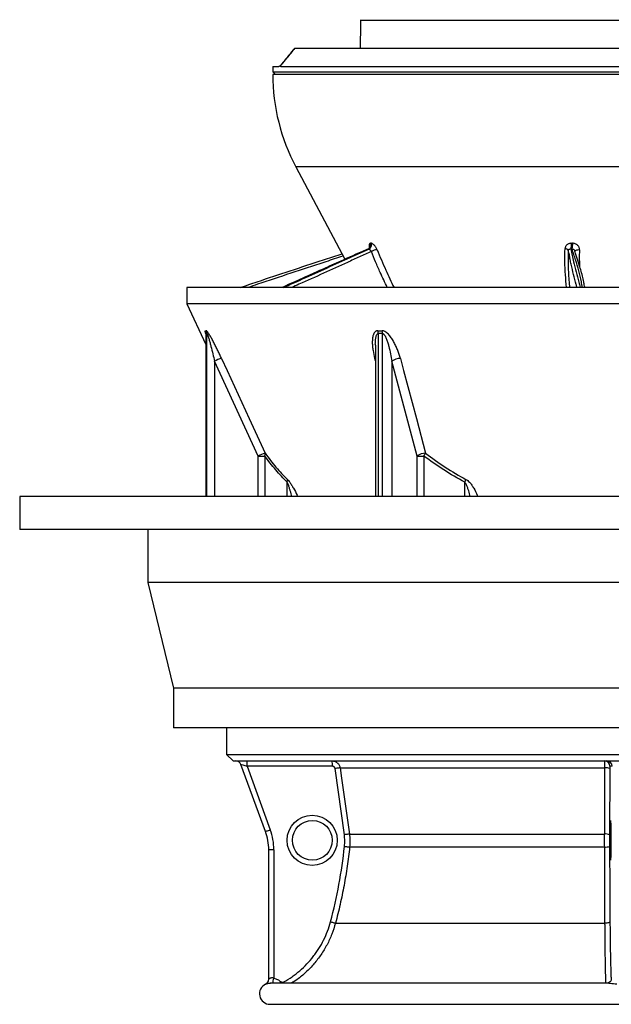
# Model space of a CAD drawing. Header units: millimetres. Extents: x 3953 to 8518, y 1316 to 11026.
# Tile 1 of 5: x 3953 to 6192, y 1316 to 5039. Entities that reach past the tile are written whole.
import ezdxf

# ---------------------------------------------------------------- set-up
doc = ezdxf.new("R2010")
doc.units = ezdxf.units.MM
doc.header["$LTSCALE"] = 5

msp = doc.modelspace()

# ---------------------------------------------------------------- linework, layer by layer
at = {"color": 7, "linetype": 'Continuous', "lineweight": 25}
for p, q in [((5243, 5036.1), (5245.7, 5038.7)), ((7260.7, 5036.1), (5243, 5036.1)), ((4994, 4931.1), (7505.7, 4931.1)), ((4910.7, 4861.1), (4910.7, 4841.1)), ((4910.7, 4861.1), (4934, 4861.1)), ((4910.7, 4841.1), (4920.7, 4831.1)), ((4910.7, 4841.1), (5573.2, 4841.1)), ((4941.2, 4861.1), (7560.7, 4861.1)), ((5573.2, 4841.1), (7560.7, 4841.1)), ((7560.7, 4831.1), (4910.7, 4831.1)), ((4998.4, 4481.8), (5183.9, 4133)), ((5272.9, 4172), (5272.8, 4171.8)), ((5275.4, 4172), (5273.1, 4172)), ((5280.6, 4193.3), (5282.9, 4193.3)), ((6043.9, 4172), (6039.3, 4172)), ((6040.8, 4193.3), (6045.4, 4193.3)), ((4585.7, 4026.1), (4585.7, 3965)), ((7885.7, 4026.1), (4585.7, 4026.1)), ((6090.3, 4029.9), (6090.9, 4026.1)), ((4585.7, 3965), (4657.8, 3810.1)), ((7885.7, 3965), (4585.7, 3965)), ((4657.8, 3850.6), (4657.8, 3236.3)), ((5299.1, 3808.1), (5299.1, 3236.3)), ((4855.4, 3389.1), (4690.7, 3747.4)), ((5456.9, 3389.1), (5360.9, 3747.4)), ((4855.4, 3389.1), (4880.8, 3389.1)), ((5456.9, 3389.1), (5482.8, 3389.1)), ((3953.2, 3236.3), (3953.2, 3111.3)), ((8518.2, 3236.3), (3953.2, 3236.3)), ((8518.2, 3111.3), (3953.2, 3111.3)), ((4438.2, 3111.3), (4438.2, 2911.3)), ((4438.2, 2911.3), (4535.7, 2511.3)), ((8033.2, 2911.3), (4438.2, 2911.3)), ((4535.7, 2511.3), (4535.7, 2361.3)), ((7935.7, 2511.3), (4535.7, 2511.3)), ((7935.7, 2361.3), (4535.7, 2361.3)), ((4735.7, 2361.3), (4735.7, 2261.1)), ((4735.7, 2261.1), (4760.7, 2236.1)), ((4735.7, 2261.1), (6235.7, 2261.1)), ((4760.7, 2236.1), (6235.7, 2236.1)), ((4883.4, 1969.5), (4790.5, 2223)), ((4813.8, 2216.1), (4901.7, 1976.3)), ((5136.5, 2216.1), (4813.8, 2216.1)), ((5181.8, 1957.1), (5146.5, 2207.5)), ((5165.7, 2210.3), (6167.8, 2210.3)), ((6186.6, 2207.5), (6185.6, 1957.1)), ((6195.3, 2216.1), (6186.8, 2216.1)), ((5201, 1959.8), (6167, 1959.8)), ((4895.7, 1410.6), (4895.7, 1900.6)), ((4915.1, 1900.6), (4895.7, 1900.6)), ((4915.1, 1900.6), (4915.1, 1414.7)), ((5201.9, 1910.9), (6167, 1910.9)), ((5148.2, 1622.9), (6168.2, 1622.9)), ((6174.9, 1396.1), (4901.5, 1396.1)), ((4900.7, 1316.1), (7570.7, 1316.1))]:
    msp.add_line(p, q, dxfattribs=at)
at = {"color": 8, "linetype": 'Continuous', "lineweight": 25}
for p, q in [((7472.9, 4481.8), (4998.4, 4481.8)), ((6029.2, 4165.9), (6029, 4159.5)), ((4658.2, 3852.3), (4658.2, 3236.3)), ((4661.7, 3236.3), (4661.7, 3852.3)), ((5309.7, 3852.3), (5309.7, 3236.3)), ((5326.1, 3236.3), (5326.1, 3852.3)), ((4690.7, 3747.4), (4690.7, 3236.3)), ((5299.1, 3749.5), (5296.8, 3758)), ((5296.8, 3758), (5299.1, 3757.9)), ((5360.9, 3747.4), (5360.9, 3236.3)), ((4855.4, 3236.3), (4855.4, 3389.1)), ((4880.8, 3389.1), (4880.8, 3236.3)), ((5456.9, 3236.3), (5456.9, 3389.1)), ((5482.8, 3389.1), (5482.8, 3236.3)), ((4965.8, 3236.3), (4965.8, 3290.1)), ((5637.3, 3236.3), (5637.3, 3290.1))]:
    msp.add_line(p, q, dxfattribs=at)
at = {"color": 8, "linetype": 'Continuous', "lineweight": 25, "flags": 128}
for points in [[(6054.5, 4162.8), (6054.7, 4163.7), (6055.5, 4165.2), (6057.1, 4166.5), (6059.2, 4167.7), (6061.9, 4168.5), (6064.9, 4169.1), (6068.2, 4169.3), (6071.5, 4169.1)], [(4941, 1401.9), (4938.4, 1398.8), (4936.1, 1396.1)], [(4952.4, 1400.8), (4954.2, 1397.4), (4955, 1396.1)]]:
    msp.add_lwpolyline(points, dxfattribs=at)
at = {"color": 7, "linetype": 'Continuous', "lineweight": 25, "flags": 128}
for points in [[(4717.2, 3758), (4738, 3712.7), (4821.3, 3531.4), (4881.8, 3399.6)], [(5393.7, 3758), (5405.8, 3712.7), (5454.3, 3531.4), (5489.5, 3399.6)], [(5165.7, 2210.3), (5165.2, 2210.2), (5164, 2210), (5162.2, 2209.8), (5159.8, 2209.4), (5156.9, 2209), (5153.7, 2208.5), (5150.1, 2208), (5146.5, 2207.5)], [(5165.7, 2210.3), (5171.3, 2170.7), (5193.6, 2012.3), (5201, 1959.8)], [(6167, 1959.8), (6167.1, 1999.5), (6167.7, 2157.9), (6167.8, 2210.3)], [(4883.4, 1969.5), (4883.8, 1969.6), (4884.8, 1970), (4886.5, 1970.7), (4888.7, 1971.5), (4891.5, 1972.6), (4894.6, 1973.8), (4898.1, 1975), (4901.7, 1976.3)], [(5201, 1959.8), (5200.5, 1959.8), (5199.3, 1959.6), (5197.4, 1959.3), (5195.1, 1959), (5192.2, 1958.5), (5188.9, 1958.1), (5185.4, 1957.6), (5181.8, 1957.1)], [(5182.5, 1913), (5186.2, 1912.6), (5189.7, 1912.2), (5193, 1911.9), (5195.9, 1911.6), (5198.3, 1911.3), (5200.1, 1911.1), (5201.3, 1911), (5201.9, 1910.9)], [(5129.5, 1628), (5133.1, 1627.1), (5136.5, 1626.1), (5139.7, 1625.3), (5142.5, 1624.5), (5144.8, 1623.9), (5146.6, 1623.4), (5147.7, 1623), (5148.2, 1622.9)], [(6187, 1628), (6186.6, 1627.1), (6185.5, 1626.1), (6183.7, 1625.3), (6181.4, 1624.5), (6178.6, 1623.9), (6175.4, 1623.4), (6171.9, 1623), (6168.2, 1622.9)], [(6191.9, 1409.6), (6192.3, 1411), (6192.6, 1414.8)]]:
    msp.add_lwpolyline(points, dxfattribs=at)
at = {"color": 7, "linetype": 'Continuous', "lineweight": 25}
for centre, radius in [((5060.1, 1936.1), 95), ((5060.7, 1936.1), 75)]:
    msp.add_circle(centre, radius, dxfattribs=at)
for centre, radius, start, end in [((4929.7, 4876.1), 15, 297.3061, 320.9524), ((4929.7, 4876.1), 15, 297.5594, 321.2165), ((5660.7, 4833.9), 750, 180.2137, 208), ((5266.6, 4186.2), 15.7, 294.6517, 26.6089), ((5268.8, 4186.2), 15.7, 294.7632, 26.5811), ((6017.4, 4159.6), 13.4, 28.038, 91.7634), ((5988.7, 4186.3), 52.6, 344.1984, 7.5954), ((5992.1, 4186.3), 53.8, 344.566, 7.4218), ((5305, 4134.6), 34.5, 88.4511, 127.2289), ((4632.9, 3852.3), 25.3, 359.8495, 24.536), ((4636.3, 3852.2), 25.4, 0.1234, 24.7633), ((5268.7, 3852.8), 41, 359.1843, 14.0912), ((5284.8, 3851.9), 41.3, 0.4437, 15.2699), ((4758.2, 3616.6), 147.3, 106.1885, 117.3022), ((5395, 3698), 60, 91.2099, 124.5416), ((4923.3, 3257.4), 148.2, 106.2426, 117.2807), ((4864.8, 3396), 17.4, 336.6502, 12.0965), ((5490.9, 3339.7), 60, 91.2931, 124.5466), ((5394.3, 3453.3), 109.3, 324.009, 330.5917), ((4945.3, 3296.1), 21.4, 343.6873, 12.2331), ((5542.1, 3338.1), 106.6, 333.2497, 339.4536), ((4771.7, 2216.1), 20, 20.1363, 90), ((4622.4, 2221.1), 191.5, 358.5046, 4.4944), ((4945.1, 2221.1), 191.5, 358.5046, 4.4944), ((6166.8, 2216.1), 20, 359.9902, 89.9902), ((6175.3, 2216.1), 20, 359.9902, 89.9902), ((6171.9, 2173.2), 37.3, 66.8498, 96.2543), ((4695.1, 1900.6), 220, 0, 20.1363), ((4695.7, 1900.6), 200, 0, 20.1363), ((6171, 1922.9), 37.2, 66.8082, 96.2432), ((6171, 1958.4), 47.7, 265.0785, 287.8188), ((4900.7, 1356.1), 40, 114.6066, 270), ((4875.7, 1410.7), 20, 294.6358, 0.085), ((4875.7, 1410.6), 20, 315.5704, 360)]:
    msp.add_arc(centre, radius, start, end, dxfattribs=at)
at = {"color": 8, "linetype": 'Continuous', "lineweight": 25}
for centre, radius, start, end in [((4615.9, 1476.9), 305.6, 344.6756, 348.2588), ((4875.7, 1410.6), 20, 294.6661, 315.5704)]:
    msp.add_arc(centre, radius, start, end, dxfattribs=at)
at = {"color": 7, "linetype": 'Continuous', "lineweight": 25}
for centre, major_axis, ratio, start_param, end_param in [((6235.7, 160.8), (0, 19558.2), 0.052408, 1.318869, 1.324409), ((4814.3, 2216.1), (23.8, -6.9), 0.005862, 3.145891, 4.692108)]:
    msp.add_ellipse(centre, major_axis=major_axis, ratio=ratio, start_param=start_param, end_param=end_param, dxfattribs=at)
msp.add_ellipse((6188.8, 1936.1), major_axis=(0, 75), ratio=0.026186, dxfattribs=at)
for points, knots in [([(4993.9, 4931.2), (4978.6, 4912.5), (4961, 4891), (4943.6, 4869.4), (4941.3, 4866.7)], [0, 0, 0, 0, 0.871698, 1, 1, 1, 1]), ([(4994, 4931.1), (4984, 4918.8), (4974, 4906.5), (4963.9, 4894.2), (4956.5, 4885.1), (4949.1, 4876), (4941.7, 4866.9)], [0, 0, 0, 0, 0.00953922, 0.00953922, 0.00953922, 0.01658916, 0.01658916, 0.01658916, 0.01658916]), ([(4941.2, 4861.1), (4940.6, 4861.1), (4939.9, 4861.5), (4938.7, 4862.4), (4938.1, 4862.9), (4937.2, 4863), (4936.9, 4863), (4936.3, 4862.6), (4936, 4862.4), (4935.4, 4861.9), (4935.1, 4861.6), (4934.5, 4861.2), (4934.3, 4861.1), (4934, 4861.1)], [0, 0, 0, 0, 0.25, 0.25, 0.5, 0.5, 0.625, 0.625, 0.75, 0.75, 0.875, 0.875, 1, 1, 1, 1]), ([(4941.2, 4861.1), (4940.8, 4861.1), (4940.6, 4861.2), (4940.2, 4861.7), (4940.1, 4862.1), (4940.2, 4863), (4940.4, 4863.6), (4940.7, 4864.7), (4940.9, 4865.1), (4941.2, 4865.7), (4941.3, 4865.9), (4941.5, 4866.4), (4941.6, 4866.6), (4941.7, 4866.9)], [0, 0, 0, 0, 0.25, 0.25, 0.5, 0.5, 0.75, 0.75, 0.875, 0.875, 0.9375, 0.9375, 1, 1, 1, 1]), ([(5272.6, 4172.2), (5265.3, 4169), (5233.1, 4154.9), (5177.9, 4130.3), (5092.8, 4092.1), (5015.1, 4057.5), (4962.2, 4033.3), (4946.4, 4026.1)], [0, 0, 0, 0, 0.0665837, 0.2906348, 0.5064065, 0.852813, 1, 1, 1, 1]), ([(5278.4, 4178.3), (5278.4, 4178.3), (5278.4, 4178.4), (5278, 4176.8), (5276.2, 4174.3), (5274.2, 4172.5), (5272.9, 4172.1), (5272.8, 4172.1)], [0, 0, 0, 0, 0.119185, 0.377511, 0.653535, 0.978079, 1, 1, 1, 1]), ([(5275.4, 4172), (5275.5, 4171.9), (5275.7, 4171.8), (5276.1, 4171.5), (5276.4, 4171.2), (5277, 4170.7), (5277.3, 4170.4), (5278.1, 4169.6), (5278.5, 4169.1), (5279.3, 4168.2), (5279.8, 4167.6), (5280.7, 4166.5), (5281.1, 4166), (5282, 4164.8), (5282.5, 4164.2), (5283.3, 4163.1), (5283.7, 4162.6), (5284.1, 4162.1)], [0, 0, 0, 0, 0.125, 0.125, 0.25, 0.25, 0.375, 0.375, 0.5, 0.5, 0.625, 0.625, 0.75, 0.75, 0.875, 0.875, 1, 1, 1, 1]), ([(5305.9, 4169.1), (5305.3, 4170.6), (5304.6, 4172.2), (5303.1, 4175.2), (5302.2, 4176.7), (5300.3, 4179.6), (5299.4, 4181), (5297.8, 4183), (5297.3, 4183.7), (5296.2, 4184.9), (5295.1, 4186.1), (5294, 4187.2), (5292.9, 4188.2), (5292.4, 4188.7), (5290.7, 4190), (5289.6, 4190.8), (5287.5, 4192), (5286.5, 4192.5), (5284.6, 4193.1), (5283.7, 4193.3), (5282.9, 4193.3)], [0, 0, 0, 0, 0.125, 0.125, 0.25, 0.25, 0.375, 0.375, 0.4375, 0.4375, 0.5, 0.5625, 0.5625, 0.625, 0.625, 0.75, 0.75, 0.875, 0.875, 1, 1, 1, 1]), ([(6040.8, 4193.3), (6039.2, 4193.3), (6037.6, 4193.1), (6034.6, 4192.6), (6033.2, 4192.2), (6030.4, 4191.2), (6029, 4190.6), (6026.5, 4189.2), (6025.3, 4188.3), (6023.2, 4186.5), (6022.2, 4185.5), (6020.5, 4183.3), (6019.7, 4182.1), (6018.5, 4179.7), (6018, 4178.4), (6017.3, 4175.7), (6017, 4174.4), (6017, 4173)], [0, 0, 0, 0, 0.125, 0.125, 0.25, 0.25, 0.375, 0.375, 0.5, 0.5, 0.625, 0.625, 0.75, 0.75, 0.875, 0.875, 1, 1, 1, 1]), ([(6029.2, 4165.9), (6029.3, 4166.9), (6029.7, 4167.8), (6030.8, 4169.4), (6031.5, 4170.1), (6032.8, 4170.9), (6033.3, 4171.1), (6034.3, 4171.5), (6034.9, 4171.7), (6036, 4171.9), (6036.6, 4172), (6037.9, 4172.1), (6038.6, 4172.1), (6039.3, 4172)], [0, 0, 0, 0, 0.25, 0.25, 0.5, 0.5, 0.625, 0.625, 0.75, 0.75, 0.875, 0.875, 1, 1, 1, 1]), ([(6071.5, 4169.1), (6071.6, 4170.6), (6071.5, 4172.2), (6070.9, 4175.2), (6070.5, 4176.7), (6069.2, 4179.6), (6068.4, 4181), (6067, 4183), (6066.5, 4183.7), (6065.4, 4184.9), (6064.2, 4186.1), (6062.9, 4187.2), (6061.6, 4188.2), (6060.9, 4188.7), (6058.7, 4190), (6057.1, 4190.8), (6053.9, 4192), (6052.2, 4192.5), (6048.8, 4193.1), (6047.1, 4193.3), (6045.4, 4193.3)], [0, 0, 0, 0, 0.125, 0.125, 0.25, 0.25, 0.375, 0.375, 0.4375, 0.4375, 0.5, 0.5625, 0.5625, 0.625, 0.625, 0.75, 0.75, 0.875, 0.875, 1, 1, 1, 1]), ([(4787.5, 4026.1), (4809.1, 4033.4), (4872, 4054.6), (4977.1, 4089.5), (5081.9, 4123.8), (5147.2, 4145.1), (5170.6, 4152.7), (5173, 4153.5)], [0, 0, 0, 0, 0.168851, 0.493829, 0.818775, 0.981252, 1, 1, 1, 1]), ([(6029, 4159.5), (6028.7, 4150.8), (6027.9, 4131.1), (6029, 4090.8), (6031.4, 4054.9), (6033.7, 4029.8), (6034.1, 4025.6)], [0, 0, 0, 0, 0.197608, 0.443283, 0.904865, 1, 1, 1, 1]), ([(6090.1, 4031.6), (6089.3, 4037), (6087.4, 4049.6), (6083, 4070.3), (6076.5, 4093.3), (6068.2, 4119.2), (6060.5, 4142.8), (6055.9, 4158.1), (6054.4, 4164.1), (6054.3, 4164.4)], [0, 0, 0, 0, 0.11968, 0.280399, 0.456703, 0.629353, 0.868907, 0.993504, 1, 1, 1, 1]), ([(4657.7, 3852.8), (4657.7, 3852.8), (4657.7, 3852.9), (4657.8, 3852.1), (4657.9, 3851.4), (4657.8, 3850.8), (4657.8, 3850.6)], [0, 0, 0, 0, 0.226749, 0.657109, 0.871626, 1, 1, 1, 1]), ([(4717.2, 3758), (4714.8, 3763.1), (4712.4, 3768.2), (4707.6, 3778.4), (4705.2, 3783.5), (4700.2, 3793.5), (4697.8, 3798.5), (4692.7, 3808.5), (4690.2, 3813.4), (4686.3, 3820.7), (4685, 3823.2), (4682.4, 3828), (4681.1, 3830.4), (4677.3, 3837.4), (4674.7, 3841.9), (4670.8, 3848.3), (4669.5, 3850.4), (4667, 3854.2), (4665.8, 3856), (4663.5, 3859.2), (4662.5, 3860.5), (4661.1, 3861.9), (4660.7, 3862.3), (4659.9, 3862.7), (4659.6, 3862.8), (4659.4, 3862.8)], [0, 0, 0, 0, 0.125, 0.125, 0.25, 0.25, 0.375, 0.375, 0.5, 0.5, 0.5625, 0.5625, 0.625, 0.625, 0.75, 0.75, 0.8125, 0.8125, 0.875, 0.875, 0.9375, 0.9375, 0.96875, 0.96875, 1, 1, 1, 1]), ([(4661.7, 3852.3), (4661.8, 3852.3), (4661.9, 3852.2), (4662.2, 3851.9), (4662.4, 3851.6), (4662.7, 3851.1), (4662.9, 3850.7), (4663.2, 3850), (4663.4, 3849.6), (4663.9, 3848.3), (4664.3, 3847.3), (4665, 3845.4), (4665.3, 3844.4), (4666.3, 3841.3), (4667, 3839.2), (4668.3, 3834.8), (4669, 3832.6), (4670.9, 3825.9), (4672.2, 3821.4), (4674.7, 3812.3), (4675.9, 3807.7), (4679.5, 3793.9), (4681.8, 3784.6), (4686.3, 3766), (4688.5, 3756.7), (4690.7, 3747.4)], [0, 0, 0, 0, 0.015625, 0.015625, 0.03125, 0.03125, 0.046875, 0.046875, 0.0625, 0.0625, 0.09375, 0.09375, 0.125, 0.125, 0.1875, 0.1875, 0.25, 0.25, 0.375, 0.375, 0.5, 0.5, 0.75, 0.75, 1, 1, 1, 1]), ([(5308.5, 3862.8), (5307.3, 3862.8), (5306.2, 3862.7), (5304, 3862.3), (5303, 3861.9), (5301.1, 3860.9), (5300.2, 3860.4), (5298.5, 3859.1), (5297.8, 3858.3), (5295.7, 3856), (5294.5, 3854.2), (5293.1, 3851.3), (5292.6, 3850.3), (5291.8, 3848.3), (5291.4, 3847.2), (5289.7, 3841.9), (5288.9, 3837.3), (5288.1, 3830.3), (5287.9, 3828), (5287.7, 3823.2), (5287.6, 3820.7), (5287.7, 3813.4), (5288, 3808.4), (5288.9, 3798.5), (5289.5, 3793.5), (5291.9, 3778.4), (5294.1, 3768.2), (5296.8, 3758)], [0, 0, 0, 0, 0.03125, 0.03125, 0.0625, 0.0625, 0.09375, 0.09375, 0.125, 0.125, 0.1875, 0.1875, 0.21875, 0.21875, 0.25, 0.25, 0.375, 0.375, 0.4375, 0.4375, 0.5, 0.5, 0.625, 0.625, 0.75, 0.75, 1, 1, 1, 1]), ([(5393.7, 3758), (5392.3, 3763.1), (5390.8, 3768.2), (5387.5, 3778.4), (5385.7, 3783.5), (5381.9, 3793.5), (5379.8, 3798.5), (5375.3, 3808.5), (5372.9, 3813.4), (5368.9, 3820.7), (5367.5, 3823.2), (5364.7, 3828), (5363.2, 3830.4), (5358.5, 3837.4), (5355.2, 3841.9), (5349.6, 3848.3), (5347.6, 3850.4), (5343.5, 3854.2), (5341.3, 3856), (5336.7, 3859.2), (5334.4, 3860.5), (5330.7, 3861.9), (5329.5, 3862.3), (5327, 3862.7), (5325.9, 3862.8), (5324.7, 3862.8)], [0, 0, 0, 0, 0.125, 0.125, 0.25, 0.25, 0.375, 0.375, 0.5, 0.5, 0.5625, 0.5625, 0.625, 0.625, 0.75, 0.75, 0.8125, 0.8125, 0.875, 0.875, 0.9375, 0.9375, 0.96875, 0.96875, 1, 1, 1, 1]), ([(5326.1, 3852.3), (5326.6, 3852.3), (5327.1, 3852.2), (5328.1, 3851.9), (5328.6, 3851.6), (5329.6, 3851.1), (5330, 3850.7), (5330.9, 3850), (5331.3, 3849.6), (5332.5, 3848.3), (5333.2, 3847.3), (5334.6, 3845.4), (5335.2, 3844.4), (5337, 3841.3), (5338.1, 3839.2), (5340.1, 3834.8), (5341, 3832.6), (5343.6, 3825.9), (5345.1, 3821.4), (5347.9, 3812.3), (5349.2, 3807.7), (5352.7, 3793.9), (5354.7, 3784.6), (5358.2, 3766), (5359.7, 3756.7), (5360.9, 3747.4)], [0, 0, 0, 0, 0.015625, 0.015625, 0.03125, 0.03125, 0.046875, 0.046875, 0.0625, 0.0625, 0.09375, 0.09375, 0.125, 0.125, 0.1875, 0.1875, 0.25, 0.25, 0.375, 0.375, 0.5, 0.5, 0.75, 0.75, 1, 1, 1, 1]), ([(4965.8, 3290.1), (4950.9, 3304.3), (4936.4, 3319.8), (4908.1, 3353), (4894.3, 3370.6), (4880.8, 3389.1)], [0, 0, 0, 0, 0.5, 0.5, 1, 1, 1, 1]), ([(4881.8, 3399.6), (4895.2, 3381.2), (4908.9, 3363.6), (4937, 3330.4), (4951.4, 3314.9), (4966.2, 3300.7)], [0, 0, 0, 0, 0.5, 0.5, 1, 1, 1, 1]), ([(5637.3, 3290.1), (5610.2, 3304.3), (5583.8, 3319.8), (5532.4, 3353), (5507.3, 3370.6), (5482.8, 3389.1)], [0, 0, 0, 0, 0.5, 0.5, 1, 1, 1, 1]), ([(5489.5, 3399.6), (5513.7, 3381.2), (5538.5, 3363.6), (5589.2, 3330.4), (5615.2, 3314.9), (5641.9, 3300.7)], [0, 0, 0, 0, 0.5, 0.5, 1, 1, 1, 1]), ([(5136, 2236.1), (5137.8, 2236.1), (5139.6, 2236), (5143.1, 2235.3), (5144.8, 2234.9), (5148.2, 2233.6), (5149.8, 2232.8), (5152.1, 2231.5), (5152.9, 2231), (5154.3, 2229.9), (5155, 2229.4), (5157.1, 2227.6), (5158.3, 2226.3), (5160.5, 2223.5), (5161.5, 2222), (5163.2, 2218.9), (5163.9, 2217.2), (5165.1, 2213.9), (5165.5, 2212.1), (5165.7, 2210.3)], [0, 0, 0, 0, 0.125, 0.125, 0.25, 0.25, 0.375, 0.375, 0.4375, 0.4375, 0.5, 0.5, 0.625, 0.625, 0.75, 0.75, 0.875, 0.875, 1, 1, 1, 1]), ([(6167.8, 2210.3), (6167.8, 2212.1), (6167.8, 2213.8), (6167.8, 2217.2), (6167.7, 2218.9), (6167.7, 2222), (6167.7, 2223.5), (6167.6, 2225.6), (6167.6, 2226.3), (6167.5, 2227.6), (6167.5, 2228.2), (6167.4, 2229.9), (6167.4, 2231), (6167.3, 2232.8), (6167.2, 2233.6), (6167.1, 2234.8), (6167.1, 2235.3), (6167, 2236), (6166.9, 2236.1), (6166.8, 2236.1)], [0, 0, 0, 0, 0.125, 0.125, 0.25, 0.25, 0.375, 0.375, 0.4375, 0.4375, 0.5, 0.5, 0.625, 0.625, 0.75, 0.75, 0.875, 0.875, 1, 1, 1, 1]), ([(5146.5, 2207.5), (5146.3, 2208.7), (5145.9, 2209.9), (5145.1, 2211.4), (5144.7, 2211.9), (5144, 2212.9), (5143.6, 2213.3), (5142.7, 2214.1), (5142.2, 2214.4), (5141.1, 2215), (5140.6, 2215.3), (5138.9, 2215.9), (5137.7, 2216.1), (5136.5, 2216.1)], [0, 0, 0, 0, 0.25, 0.25, 0.375, 0.375, 0.5, 0.5, 0.625, 0.625, 0.75, 0.75, 1, 1, 1, 1]), ([(6186.8, 2216.1), (6186.8, 2216.1), (6186.8, 2215.9), (6186.7, 2215.3), (6186.7, 2215), (6186.7, 2214.4), (6186.7, 2214.1), (6186.6, 2213.3), (6186.6, 2212.8), (6186.6, 2211.9), (6186.6, 2211.4), (6186.6, 2209.8), (6186.6, 2208.7), (6186.6, 2207.5)], [0, 0, 0, 0, 0.25, 0.25, 0.375, 0.375, 0.5, 0.5, 0.625, 0.625, 0.75, 0.75, 1, 1, 1, 1]), ([(5201, 1959.8), (5202.2, 1951.7), (5202.8, 1943.6), (5203.1, 1927.3), (5202.7, 1919.1), (5201.9, 1910.9)], [0, 0, 0, 0, 0.5, 0.5, 1, 1, 1, 1]), ([(6167, 1910.9), (6166.9, 1919.1), (6166.9, 1927.2), (6166.9, 1943.5), (6166.9, 1951.7), (6167, 1959.8)], [0, 0, 0, 0, 0.5, 0.5, 1, 1, 1, 1]), ([(5201.9, 1910.9), (5199.3, 1886.6), (5196.2, 1862.3), (5189.1, 1814), (5185.1, 1789.9), (5176.2, 1741.8), (5171.3, 1717.9), (5160.4, 1670.2), (5154.6, 1646.5), (5148.2, 1622.9)], [0, 0, 0, 0, 0.25, 0.25, 0.5, 0.5, 0.75, 0.75, 1, 1, 1, 1]), ([(6168.2, 1622.9), (6168.1, 1646.5), (6167.9, 1670.2), (6167.7, 1717.9), (6167.6, 1741.8), (6167.3, 1789.8), (6167.3, 1814), (6167.1, 1862.3), (6167, 1886.6), (6167, 1910.9)], [0, 0, 0, 0, 0.25, 0.25, 0.5, 0.5, 0.75, 0.75, 1, 1, 1, 1]), ([(6185.6, 1913), (6185.8, 1864.8), (6185.9, 1817), (6186.4, 1722), (6186.7, 1674.8), (6187, 1628)], [0, 0, 0, 0, 0.5, 0.5, 1, 1, 1, 1]), ([(4952.4, 1400.8), (4963.2, 1406.8), (4973.8, 1413.4), (4989, 1424.1), (4994, 1427.8), (5003.8, 1435.4), (5008.6, 1439.3), (5031.9, 1459.3), (5048.8, 1477.1), (5067.8, 1501.4), (5071.5, 1506.4), (5078.6, 1516.5), (5082, 1521.7), (5091.9, 1537.4), (5097.9, 1548.1), (5114.3, 1581), (5123, 1604), (5129.5, 1628)], [0, 0, 0, 0, 0.125, 0.125, 0.1875, 0.1875, 0.25, 0.25, 0.5, 0.5, 0.5625, 0.5625, 0.625, 0.625, 0.75, 0.75, 1, 1, 1, 1]), ([(4915.1, 1414.7), (4913.9, 1415.2), (4912.7, 1415.6), (4910.1, 1416.1), (4908.8, 1416.2), (4906.4, 1416), (4905.2, 1415.8), (4903.1, 1415.2), (4902.2, 1414.8), (4900.4, 1414), (4899.6, 1413.5), (4898.3, 1412.7), (4897.7, 1412.2), (4896.7, 1411.5), (4896.3, 1411.2), (4895.8, 1410.8), (4895.7, 1410.6), (4895.7, 1410.6)], [0, 0, 0, 0, 0.125, 0.125, 0.25, 0.25, 0.375, 0.375, 0.5, 0.5, 0.625, 0.625, 0.75, 0.75, 0.875, 0.875, 1, 1, 1, 1]), ([(4915.1, 1414.7), (4917.5, 1414.2), (4919.9, 1413.5), (4924.5, 1411.9), (4926.7, 1410.9), (4933.2, 1407.7), (4937.3, 1405), (4941, 1401.9)], [0, 0, 0, 0, 0.25, 0.25, 0.5, 0.5, 1, 1, 1, 1]), ([(4941, 1401.9), (4941.8, 1401.2), (4942.7, 1400.7), (4944.5, 1399.9), (4945.5, 1399.6), (4947.5, 1399.4), (4948.6, 1399.5), (4950.6, 1399.9), (4951.5, 1400.3), (4952.4, 1400.8)], [0, 0, 0, 0, 0.25, 0.25, 0.5, 0.5, 0.75, 0.75, 1, 1, 1, 1]), ([(6192, 1409.7), (6191.4, 1408.1), (6190.2, 1404.8), (6186.8, 1400.7), (6182.8, 1398), (6179.1, 1396.6), (6176.3, 1396.1), (6175.5, 1396.1), (6175.3, 1396.1)], [0, 0, 0, 0, 0.204744, 0.431503, 0.626147, 0.796296, 0.940429, 1, 1, 1, 1])]:
    msp.add_open_spline(points, degree=3, knots=knots, dxfattribs=at)
at = {"color": 8, "linetype": 'Continuous', "lineweight": 25}
for points, knots in [([(4941.4, 4866.7), (4941.4, 4866.7), (4941.4, 4866.7), (4941.6, 4866.8), (4941.7, 4866.9)], [0, 0, 0, 0, 0.480998, 1, 1, 1, 1]), ([(5273.1, 4172), (5236.4, 4155.8), (5141.8, 4114.2), (5034.9, 4065.9), (4962.7, 4033.3), (4947.9, 4026.5), (4947, 4026.1)], [0, 0, 0, 0, 0.333704, 0.860336, 0.992003, 1, 1, 1, 1]), ([(4951, 4026.1), (4967.5, 4033.4), (5015.8, 4054.6), (5093.6, 4089.5), (5168.7, 4123.8), (5229, 4151.1), (5259.4, 4164.9), (5275.1, 4171.9), (5275.4, 4172)], [0, 0, 0, 0, 0.147184, 0.43046, 0.713708, 0.855336, 0.996958, 1, 1, 1, 1]), ([(5273.1, 4172), (5273.1, 4172), (5272.9, 4172.1), (5272.9, 4172), (5272.9, 4172)], [0, 0, 0, 0, 0.437823, 1, 1, 1, 1]), ([(5280.6, 4193.3), (5280.3, 4193.3), (5278.6, 4193.2), (5276.2, 4191.5), (5274.9, 4187), (5275.2, 4181.5), (5276.6, 4177.4), (5277.1, 4175.8)], [0, 0, 0, 0, 0.062971, 0.325088, 0.586099, 0.840807, 1, 1, 1, 1]), ([(6022.6, 4026.1), (6021.2, 4042.3), (6018.2, 4074.9), (6015.6, 4124), (6016.5, 4156.6), (6017, 4173)], [0, 0, 0, 0, 0.329211, 0.664679, 1, 1, 1, 1]), ([(6039.3, 4172), (6042.6, 4155.8), (6051.1, 4114.2), (6064.1, 4065.9), (6072.3, 4033.3), (6074.4, 4026.5), (6074.6, 4026.1)], [0, 0, 0, 0, 0.333704, 0.860336, 0.992003, 1, 1, 1, 1]), ([(6043.9, 4172), (6045.1, 4171.8), (6047.3, 4171.4), (6050.3, 4169.8), (6052, 4168.2), (6053.4, 4166.6), (6054.2, 4165.4), (6054.3, 4164.5), (6054.3, 4164.4)], [0, 0, 0, 0, 0.262439, 0.509383, 0.696687, 0.739596, 0.965393, 1, 1, 1, 1]), ([(6081.9, 4026.1), (6081, 4033.4), (6078.2, 4054.6), (6070.1, 4089.5), (6058.9, 4123.8), (6050.2, 4151.1), (6045.8, 4164.9), (6044, 4171.9), (6043.9, 4172)], [0, 0, 0, 0, 0.147184, 0.43046, 0.713708, 0.855336, 0.996958, 1, 1, 1, 1]), ([(5177.5, 4145), (5174.1, 4143.9), (5149.8, 4136.1), (5083.6, 4114.1), (4978.7, 4080), (4883, 4048.3), (4829.4, 4030.2), (4817.3, 4026.1)], [0, 0, 0, 0, 0.028191, 0.202074, 0.549832, 0.898256, 1, 1, 1, 1]), ([(5284.1, 4162.1), (5268.9, 4155.3), (5238.5, 4141.8), (5178.4, 4114.2), (5103.2, 4080), (5032.4, 4048.3), (4991.4, 4030.2), (4982.1, 4026.1)], [0, 0, 0, 0, 0.151763, 0.303535, 0.607074, 0.911193, 1, 1, 1, 1]), ([(5344.4, 4026.1), (5335.3, 4045.1), (5320, 4077.3), (5299.9, 4122.6), (5289.4, 4148.9), (5284.1, 4162.1)], [0, 0, 0, 0, 0.4192886, 0.709681, 1, 1, 1, 1]), ([(5305.9, 4169.1), (5311.2, 4156.2), (5321.7, 4130.5), (5342.8, 4082.8), (5359.4, 4048), (5369.8, 4026.1)], [0, 0, 0, 0, 0.270907, 0.541884, 1, 1, 1, 1]), ([(6062.3, 4026.1), (6061.3, 4029.8), (6053.3, 4059.2), (6044.6, 4093.8), (6036.1, 4131.6), (6033.6, 4149.7), (6030.6, 4160.5), (6029.2, 4165.9)], [0, 0, 0, 0, 0.078431, 0.627769, 0.751856, 0.875961, 1, 1, 1, 1]), ([(6071.5, 4169.1), (6071.1, 4156.2), (6070.5, 4135.7), (6071.6, 4115), (6071.9, 4107.2)], [0, 0, 0, 0, 0.625343, 1, 1, 1, 1]), ([(4657.8, 3850.6), (4657.5, 3851.7), (4656.4, 3854.9), (4655.4, 3859), (4655, 3862.3), (4655.7, 3862.7), (4655.9, 3862.8)], [0, 0, 0, 0, 0.1714399, 0.4790279, 0.7685948, 1, 1, 1, 1]), ([(4657.9, 3850.6), (4657.9, 3850.9), (4657.8, 3851.7), (4658, 3852.2), (4658.2, 3852.2), (4658.2, 3852.3)], [0, 0, 0, 0, 0.294779, 0.754756, 1, 1, 1, 1]), ([(5299.1, 3808.6), (5299.1, 3808.8), (5298.9, 3813.8), (5299.4, 3823.4), (5300.8, 3836.7), (5303.2, 3846.6), (5306.5, 3851.2), (5308.5, 3852.2), (5309.4, 3852.2), (5309.7, 3852.3)], [0, 0, 0, 0, 0.011466, 0.299595, 0.589971, 0.839495, 0.934565, 0.977245, 1, 1, 1, 1]), ([(4983, 3236.3), (4981.2, 3243.2), (4978.3, 3254), (4974, 3268.5), (4970.9, 3277.8), (4968.2, 3285.2), (4966.6, 3288.5), (4965.8, 3290.1)], [0, 0, 0, 0, 0.369516, 0.576659, 0.783464, 0.892131, 1, 1, 1, 1]), ([(4966.2, 3300.7), (4967.6, 3299.2), (4970.5, 3296.2), (4975.9, 3288.9), (4982.2, 3279.4), (4991.9, 3263.1), (4999.9, 3248.6), (5005.1, 3237.9), (5005.9, 3236.3)], [0, 0, 0, 0, 0.105463, 0.211439, 0.385121, 0.559285, 0.933501, 1, 1, 1, 1]), ([(5657.3, 3236.3), (5655.8, 3243.2), (5653.4, 3254), (5648.8, 3268.5), (5645, 3277.8), (5641.3, 3285.2), (5638.6, 3288.5), (5637.3, 3290.1)], [0, 0, 0, 0, 0.369516, 0.576659, 0.783464, 0.892131, 1, 1, 1, 1]), ([(5641.9, 3300.7), (5644.3, 3299.2), (5649.1, 3296.2), (5656.7, 3288.9), (5664.4, 3279.4), (5674.5, 3263.1), (5681.9, 3248.6), (5685.3, 3237.9), (5685.8, 3236.3)], [0, 0, 0, 0, 0.105463, 0.211439, 0.385121, 0.559285, 0.933501, 1, 1, 1, 1]), ([(5148.2, 1622.9), (5144, 1608.9), (5135.5, 1580.9), (5116.9, 1541.1), (5094.3, 1503.5), (5067.5, 1468.7), (5036.9, 1437.2), (5008.3, 1412.8), (4989, 1400.6), (4982, 1396.1)], [0, 0, 0, 0, 0.152163, 0.304812, 0.456976, 0.609112, 0.761731, 0.913868, 1, 1, 1, 1]), ([(6171.7, 1396.1), (6171.6, 1399.6), (6171.2, 1410.8), (6170.6, 1434), (6169.9, 1465), (6169.4, 1499.7), (6168.9, 1537.1), (6168.5, 1575.7), (6168.3, 1604.7), (6168.2, 1620.2), (6168.2, 1622.9)], [0, 0, 0, 0, 0.0694701, 0.2223368, 0.3747173, 0.5271319, 0.6800336, 0.8324458, 0.9712996, 1, 1, 1, 1]), ([(6187, 1628), (6187.1, 1613.4), (6187.3, 1589), (6187.7, 1556.4), (6188.1, 1529.2), (6188.6, 1503.2), (6189.1, 1478.8), (6189.7, 1456.3), (6190.3, 1435.8), (6190.8, 1419.6), (6191.2, 1411.2), (6191.3, 1408.2)], [0, 0, 0, 0, 0.162441, 0.271852, 0.381264, 0.493872, 0.60648, 0.71589, 0.825299, 0.937882, 1, 1, 1, 1]), ([(4884, 1392.5), (4884.3, 1392.6), (4884.8, 1392.8), (4889.1, 1394.3), (4894.7, 1395.8), (4899.7, 1396), (4901.9, 1396.1)], [0, 0, 0, 0, 0.298003, 0.585578, 0.82042, 1, 1, 1, 1]), ([(6212.8, 1392.4), (6208.5, 1392.5), (6200.3, 1392.7), (6188.9, 1394.3), (6182, 1395.4), (6177.4, 1396), (6176.1, 1396), (6174.9, 1396)], [0, 0, 0, 0, 0.285599, 0.555531, 0.814531, 0.844644, 1, 1, 1, 1])]:
    msp.add_open_spline(points, degree=3, knots=knots, dxfattribs=at)
at = {"color": 7, "linetype": 'Continuous', "lineweight": 25}
for points in [[(4655.9, 3862.8), (4657.1, 3862.7), (4658.2, 3862.7), (4659.4, 3862.8)], [(4661.7, 3852.3), (4660.5, 3852.2), (4659.4, 3852.2), (4658.2, 3852.3)], [(5308.5, 3862.8), (5313.9, 3862.7), (5319.3, 3862.7), (5324.7, 3862.8)], [(5326.1, 3852.3), (5320.7, 3852.2), (5315.2, 3852.2), (5309.7, 3852.3)], [(5182.5, 1913), (5183.3, 1920.4), (5183.9, 1935.1), (5182.8, 1949.7), (5181.8, 1957.1)], [(6185.6, 1957.1), (6185.6, 1949.7), (6185.6, 1935.1), (6185.6, 1920.4), (6185.6, 1913)], [(5129.5, 1628), (5142, 1674.8), (5163.4, 1769.1), (5177.4, 1864.8), (5182.5, 1913)]]:
    msp.add_open_spline(points, degree=3, dxfattribs=at)
at = {"color": 8, "linetype": 'Continuous', "lineweight": 25}
msp.add_open_spline([(4884, 1392.5), (4884, 1392.5), (4884, 1392.5), (4884, 1392.5)], degree=3, dxfattribs=at)

doc.saveas('drawing.dxf')
